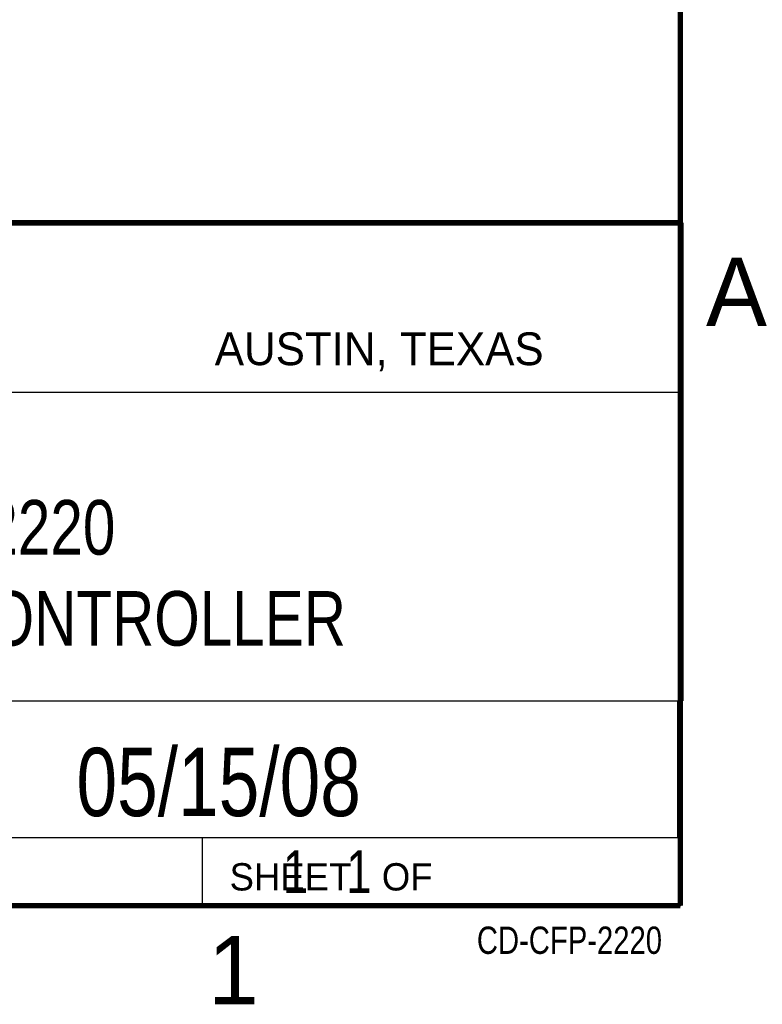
# Model space of a CAD drawing. Header units: inches. Extents: x 0 to 34, y 0 to 22.
# Tile 89 of 93: x 31.1 to 33.8, y 0.1 to 3.7. Entities that reach past the tile are written whole.
import ezdxf
from ezdxf.enums import TextEntityAlignment as Align

# ---------------------------------------------------------------- set-up
doc = ezdxf.new("R2010")
doc.units = ezdxf.units.IN
doc.header["$LTSCALE"] = 1.87
doc.header["$MEASUREMENT"] = 0
doc.layers.get('0').update_dxf_attribs({"linetype": 'CONTINUOUS'})
doc.styles.get("Standard").update_dxf_attribs({"font": 'txt', "width": 0.8})

msp = doc.modelspace()

# ---------------------------------------------------------------- linework, layer by layer
at = {"color": 2, "linetype": 'CONTINUOUS'}
for p, q in [((28.3793, 3.0003), (33.5093, 3.0003)), ((33.5093, 3.0003), (33.5093, 1.2503)), ((28.7231, 2.38), (33.5, 2.38)), ((28.3793, 1.2503), (33.5093, 1.2503)), ((30.13, 1.2499), (33.49, 1.2499)), ((33.49, 1.2499), (33.49, 0.7499)), ((28.38, 0.75), (33.5, 0.75)), ((30.13, 0.7499), (33.49, 0.7499)), ((31.75, 0.75), (33.5, 0.75)), ((31.75, 0.75), (31.75, 0.5)), ((33.5, 0.75), (33.5, 0.5)), ((31.75, 0.5), (33.5, 0.5)), ((32.4953, 0.5017), (33.4953, 0.5017)), ((32.4953, 0.5017), (32.4953, 0.5012)), ((32.4953, 0.5012), (33.4953, 0.5012)), ((33.4953, 0.5017), (33.4953, 0.5012))]:
    msp.add_line(p, q, dxfattribs=at)
at = {"color": 7, "linetype": 'CONTINUOUS', "const_width": 0.02}
for points in [[(33.5, 0.5), (33.5, 21.5)], [(25.58, 3), (33.5, 3)], [(0.5, 0.5), (33.5, 0.5)]]:
    msp.add_lwpolyline(points, dxfattribs=at)

# ---------------------------------------------------------------- texts
at = {"color": 2, "linetype": 'CONTINUOUS'}
for s, height, p in [('A', 0.25, (33.5939, 2.6228)), ('AUSTIN, TEXAS', 0.12, (31.7957, 2.479)), ('SHEET   OF', 0.1, (31.8499, 0.5557)), ('1', 0.25, (31.7706, 0.139))]:
    msp.add_text(s, height=height, dxfattribs=at).set_placement(p)
at = {"color": 7, "linetype": 'CONTINUOUS', "width": 0.8}
msp.add_text('05/15/08', height=0.25, dxfattribs=at).set_placement((31.81, 0.828), align=Align.CENTER)
at = {"color": 2, "linetype": 'CONTINUOUS', "width": 0.8}
msp.add_text('CD-CFP-2220', height=0.1, dxfattribs=at).set_placement((33.4328, 0.3236), align=Align.RIGHT)
at = {"color": 7, "linetype": 'CONTINUOUS'}
for s, insert, char_height, width, attachment_point in [('CFP-2220\\PREAL-TIME CONTROLLER', (30.9443, 1.9853), 0.2, 3.2, 2), ('     1   1', (31.8125, 0.7031), 0.15625, 1.25, 1)]:
    msp.add_mtext(s, dxfattribs=dict(at, insert=insert, char_height=char_height, width=width, attachment_point=attachment_point))

doc.saveas('drawing.dxf')
